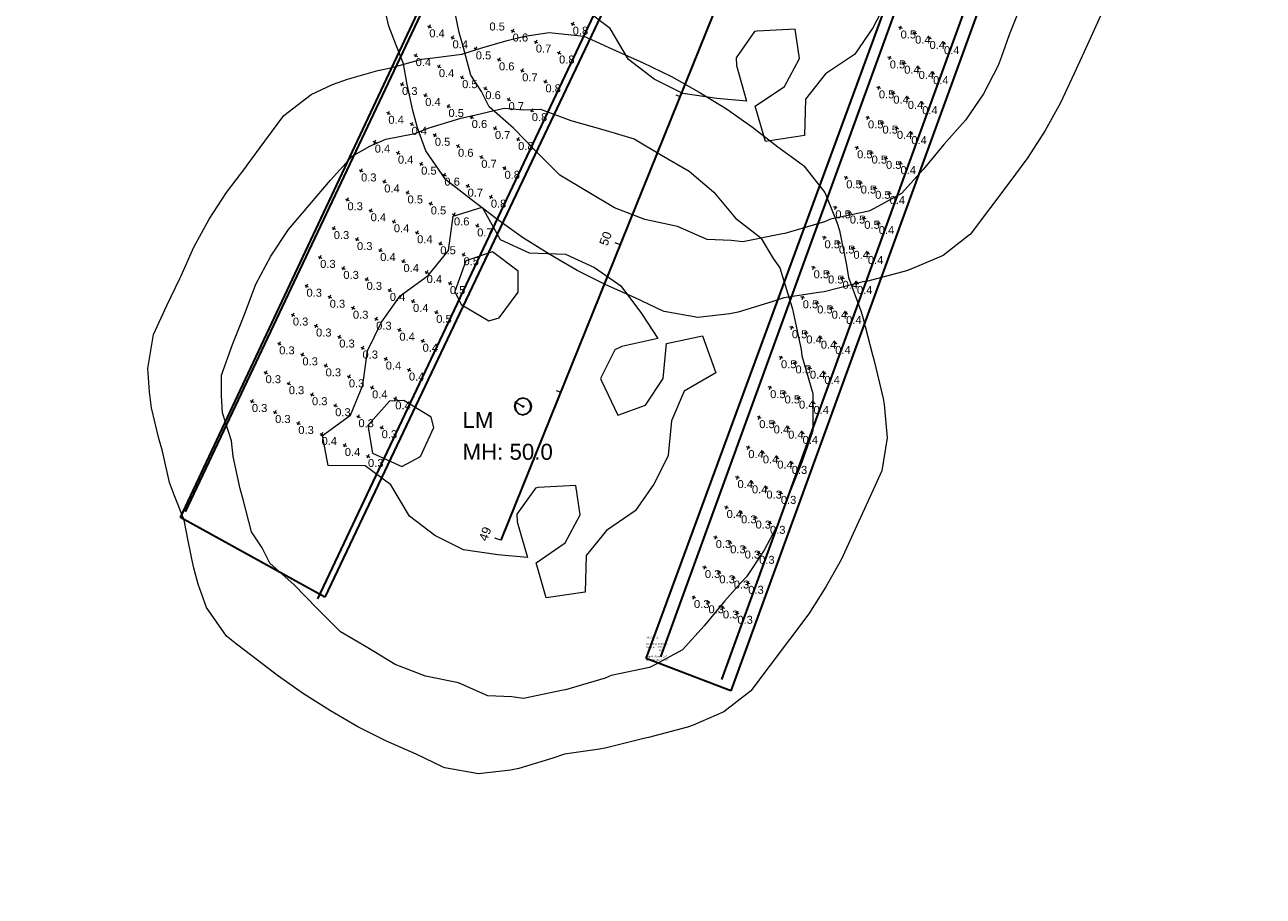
# Model space of a CAD drawing. Extents: x 11759 to 13757, y -2685 to 8839.
# Tile 7 of 58: x 11759 to 12148, y 4366 to 4639. Entities that reach past the tile are written whole.
import ezdxf

# ---------------------------------------------------------------- set-up
doc = ezdxf.new("R2010")
doc.units = 0
doc.header["$MEASUREMENT"] = 0
for name, color, linetype, lineweight in [('AGI32-115446_BK001 - Copy -- 2023-Jan-03 22h-01m-38s-DRAWING', 7, 'Continuous', 0), ('AGI32-Project_1-CALCPTS', 7, 'Continuous', 0), ('AGI32-Project_1-DRAWING', 7, 'Continuous', 0), ('AGI32-Project_1-LUMINAIRE', 7, 'Continuous', 0), ('AGI32-Project_1-MARKPOINT', 7, 'Continuous', 0), ('AGI32-Project_1-POLE_PENDANT', 7, 'Continuous', 0), ('AGI32-Project_1-STATISTICAL_AREA', 7, 'Continuous', 0), ('AGI32-Project_1-TEMPLATE', 7, 'Continuous', 0)]:
    doc.layers.add(name, color=color, linetype=linetype, lineweight=lineweight)
doc.styles.add('AGI32-Arial', font='arial.ttf')

# ---------------------------------------------------------------- blocks, each defined once
blk = doc.blocks.new('AGI32-ID1buv4w-Project_1-STATISTICAL_AREA-SR 159 - EB')
at = {"layer": 'AGI32-Project_1-STATISTICAL_AREA', "color": 7, "linetype": 'Continuous', "lineweight": 30}
for p, q in [((-147.03, 2661.63), (-1.79, 3057.32)), ((-22.39, 2921.24), (-120.55, 2651.43)), ((-120.55, 2651.43), (-147.03, 2661.63))]:
    blk.add_line(p, q, dxfattribs=at)
at = {"layer": 'AGI32-Project_1-STATISTICAL_AREA', "color": 7, "linetype": 'Continuous', "lineweight": 0, "char_height": 0.5, "attachment_point": 1, "style": 'AGI32-Arial'}
for s, insert in [('SR 159 - EB', (-147.03, 2668.46)), ('SR 159 - EB', (-147.03, 2668.46)), ('Average = 0.59', (-147.03, 2665.46)), ('Average = 0.59', (-147.03, 2665.46)), ('Luminance (Cd/SqM)', (-147.03, 2666.46)), ('Luminance (Cd/SqM)', (-147.03, 2666.46)), ('Avg/Min Ratio = 1.97', (-147.03, 2662.46)), ('Avg/Min Ratio = 1.97', (-147.03, 2662.46)), ('Maximum = 1.8', (-147.03, 2664.46)), ('Maximum = 1.8', (-147.03, 2664.46)), ('Minimum = 0.3', (-147.03, 2663.46)), ('Minimum = 0.3', (-147.03, 2663.46)), ('Max/Min Ratio = 6.00', (-147.03, 2661.46)), ('Max/Min Ratio = 6.00', (-147.03, 2661.46))]:
    blk.add_mtext(s, dxfattribs=dict(at, insert=insert))
blk = doc.blocks.new('AGI32-ID1buv4w-Project_1-STATISTICAL_AREA-SR 159 - WB')
at = {"layer": 'AGI32-Project_1-STATISTICAL_AREA', "color": 7, "linetype": 'Continuous', "lineweight": 30}
for p, q in [((-38.7, 3121.74), (-247.85, 2680.79)), ((-293.14, 2705.82), (-116.76, 3081.22)), ((-247.85, 2680.79), (-293.14, 2705.82))]:
    blk.add_line(p, q, dxfattribs=at)
blk = doc.blocks.new('AGI32-ID1buv4w-Project_1-LUMINAIRE-LM_Template1')
at = {"layer": 'AGI32-Project_1-TEMPLATE', "color": 1, "linetype": 'ByBlock', "lineweight": 0}
for p, q in [((-20, 111.88, -50), (-10, 112.73, -50)), ((-10, 112.73, -50), (0, 112.91, -50)), ((0, 112.91, -50), (10, 112.83, -50)), ((10, 112.83, -50), (20, 112.09, -50)), ((-50, 104.94, -50), (-40, 109.5, -50)), ((-40, 109.5, -50), (-36.02, 109.99, -50)), ((-36.02, 109.99, -50), (-30, 110.68, -50)), ((-30, 110.68, -50), (-20, 111.88, -50)), ((20, 112.09, -50), (30, 110.85, -50)), ((30, 110.85, -50), (39.4, 109.99, -50)), ((39.4, 109.99, -50), (40, 109.93, -50)), ((40, 109.93, -50), (49.99, 106.1, -50)), ((-55.96, 99.99, -50), (-50, 104.94, -50)), ((49.99, 106.1, -50), (58.01, 99.99, -50)), ((-59.99, 96.08, -50), (-55.96, 99.99, -50)), ((58.01, 99.99, -50), (59.99, 98.21, -50)), ((59.99, 98.21, -50), (67.49, 89.99, -50)), ((-65.67, 89.99, -50), (-59.99, 96.08, -50)), ((-69.99, 85.03, -50), (-65.67, 89.99, -50)), ((67.49, 89.99, -50), (69.99, 87, -50)), ((69.99, 87, -50), (78.64, 79.99, -50)), ((-76.51, 79.99, -50), (-69.99, 85.03, -50)), ((-79.99, 77.26, -50), (-76.51, 79.99, -50)), ((78.64, 79.99, -50), (79.99, 78.89, -50)), ((79.99, 78.89, -50), (88.87, 69.99, -50)), ((-86.94, 69.99, -50), (-79.99, 77.26, -50)), ((-89.99, 67.14, -50), (-86.94, 69.99, -50)), ((88.87, 69.99, -50), (89.99, 68.99, -50)), ((-96.87, 59.99, -50), (-89.99, 67.14, -50)), ((89.99, 68.99, -50), (98.78, 59.99, -50)), ((-99.99, 56.1, -50), (-96.87, 59.99, -50)), ((98.78, 59.99, -50), (99.99, 58.51, -50)), ((99.99, 58.51, -50), (106.17, 49.99, -50)), ((-104.18, 49.99, -50), (-99.99, 56.1, -50)), ((-108.13, 40, -50), (-104.18, 49.99, -50)), ((106.17, 49.99, -50), (109.99, 40.21, -50)), ((-109.13, 30, -50), (-108.13, 40, -50)), ((109.99, 40.21, -50), (110.07, 40, -50)), ((110.07, 40, -50), (111.13, 30, -50)), ((-109.99, 20.7, -50), (-109.13, 30, -50)), ((111.13, 30, -50), (112.21, 20, -50)), ((-111.26, 10, -50), (-110.07, 20, -50)), ((-110.07, 20, -50), (-109.99, 20.7, -50)), ((112.21, 20, -50), (113.29, 10, -50)), ((-111.61, 0, -50), (-111.26, 10, -50)), ((113.29, 10, -50), (113.56, 0, -50)), ((-111.26, -10, -50), (-111.61, 0, -50)), ((113.56, 0, -50), (113.29, -10, -50)), ((-110.07, -20, -50), (-111.26, -10, -50)), ((113.29, -10, -50), (112.21, -20, -50)), ((-109.99, -20.7, -50), (-110.07, -20, -50)), ((-109.13, -30, -50), (-109.99, -20.7, -50)), ((112.21, -20, -50), (111.13, -30, -50)), ((-108.13, -40, -50), (-109.13, -30, -50)), ((111.13, -30, -50), (110.07, -40, -50)), ((-104.18, -50, -50), (-108.13, -40, -50)), ((109.99, -40.21, -50), (106.17, -50, -50)), ((110.07, -40, -50), (109.99, -40.21, -50)), ((-99.99, -56.1, -50), (-104.18, -50, -50)), ((106.17, -50, -50), (99.99, -58.51, -50)), ((-96.87, -59.99, -50), (-99.99, -56.1, -50)), ((-89.99, -67.14, -50), (-96.87, -59.99, -50)), ((98.78, -59.99, -50), (89.99, -68.99, -50)), ((99.99, -58.51, -50), (98.78, -59.99, -50)), ((-86.94, -69.99, -50), (-89.99, -67.14, -50)), ((89.99, -68.99, -50), (88.87, -69.99, -50)), ((-79.99, -77.26, -50), (-86.94, -69.99, -50)), ((88.87, -69.99, -50), (79.99, -78.89, -50)), ((-76.51, -79.99, -50), (-79.99, -77.26, -50)), ((-69.99, -85.03, -50), (-76.51, -79.99, -50)), ((78.64, -79.99, -50), (69.99, -87, -50)), ((79.99, -78.89, -50), (78.64, -79.99, -50)), ((-65.67, -89.99, -50), (-69.99, -85.03, -50)), ((69.99, -87, -50), (67.49, -89.99, -50)), ((-59.99, -96.08, -50), (-65.67, -89.99, -50)), ((67.49, -89.99, -50), (59.99, -98.21, -50)), ((-55.96, -99.99, -50), (-59.99, -96.08, -50)), ((-50, -104.94, -50), (-55.96, -99.99, -50)), ((58.01, -99.99, -50), (49.99, -106.1, -50)), ((59.99, -98.21, -50), (58.01, -99.99, -50)), ((-40, -109.5, -50), (-50, -104.94, -50)), ((49.99, -106.1, -50), (40, -109.93, -50)), ((-36.02, -109.99, -50), (-40, -109.5, -50)), ((-30, -110.68, -50), (-36.02, -109.99, -50)), ((-20, -111.88, -50), (-30, -110.68, -50)), ((-10, -112.73, -50), (-20, -111.88, -50)), ((20, -112.09, -50), (10, -112.83, -50)), ((30, -110.85, -50), (20, -112.09, -50)), ((39.4, -109.99, -50), (30, -110.85, -50)), ((40, -109.93, -50), (39.4, -109.99, -50)), ((0, -112.91, -50), (-10, -112.73, -50)), ((10, -112.83, -50), (0, -112.91, -50))]:
    blk.add_line(p, q, dxfattribs=at)
at = {"layer": 'AGI32-Project_1-TEMPLATE', "color": 5, "linetype": 'ByBlock', "lineweight": 0}
for p, q in [((-20, 87.43, -50), (-10, 89.98, -50)), ((-10, 89.98, -50), (0, 89.96, -50)), ((0, 89.96, -50), (10, 89.99, -50)), ((10, 89.99, -50), (20, 88.29, -50)), ((-30, 84.75, -50), (-20, 87.43, -50)), ((20, 88.29, -50), (30, 84.86, -50)), ((-44.52, 79.99, -50), (-40, 82.85, -50)), ((-40, 82.85, -50), (-30, 84.75, -50)), ((30, 84.86, -50), (40, 83.65, -50)), ((40, 83.65, -50), (46.61, 79.99, -50)), ((-50, 77.33, -50), (-44.52, 79.99, -50)), ((46.61, 79.99, -50), (49.99, 78.56, -50)), ((49.99, 78.56, -50), (59.42, 69.99, -50)), ((-57.49, 69.99, -50), (-50, 77.33, -50)), ((-59.99, 67.64, -50), (-57.49, 69.99, -50)), ((59.42, 69.99, -50), (59.99, 69.5, -50)), ((-67.06, 59.99, -50), (-59.99, 67.64, -50)), ((59.99, 69.5, -50), (68.77, 59.99, -50)), ((-69.99, 56.1, -50), (-67.06, 59.99, -50)), ((68.77, 59.99, -50), (69.99, 58.35, -50)), ((69.99, 58.35, -50), (78.97, 49.99, -50)), ((-76.9, 49.99, -50), (-69.99, 56.1, -50)), ((-79.99, 45.51, -50), (-76.9, 49.99, -50)), ((78.97, 49.99, -50), (79.99, 48.41, -50)), ((79.99, 48.41, -50), (85.03, 40, -50)), ((-83.19, 40, -50), (-79.99, 45.51, -50)), ((-85.15, 30, -50), (-83.19, 40, -50)), ((85.03, 40, -50), (86.99, 30, -50)), ((-86.82, 20, -50), (-85.15, 30, -50)), ((86.99, 30, -50), (88.58, 20, -50)), ((-88.57, 10, -50), (-86.82, 20, -50)), ((88.58, 20, -50), (89.99, 12.61, -50)), ((89.99, 12.61, -50), (90.52, 10, -50)), ((-89.09, 0, -50), (-88.57, 10, -50)), ((90.52, 10, -50), (91.07, 0, -50)), ((-88.57, -10, -50), (-89.09, 0, -50)), ((91.07, 0, -50), (90.52, -10, -50)), ((-86.82, -20, -50), (-88.57, -10, -50)), ((90.52, -10, -50), (89.99, -12.61, -50)), ((89.99, -12.61, -50), (88.58, -20, -50)), ((-85.15, -30, -50), (-86.82, -20, -50)), ((88.58, -20, -50), (86.99, -30, -50)), ((-83.19, -40, -50), (-85.15, -30, -50)), ((86.99, -30, -50), (85.03, -40, -50)), ((-79.99, -45.51, -50), (-83.19, -40, -50)), ((85.03, -40, -50), (79.99, -48.41, -50)), ((-76.9, -50, -50), (-79.99, -45.51, -50)), ((-69.99, -56.1, -50), (-76.9, -50, -50)), ((78.97, -50, -50), (69.99, -58.35, -50)), ((79.99, -48.41, -50), (78.97, -50, -50)), ((-67.06, -59.99, -50), (-69.99, -56.1, -50)), ((-59.99, -67.64, -50), (-67.06, -59.99, -50)), ((68.77, -59.99, -50), (59.99, -69.5, -50)), ((69.99, -58.35, -50), (68.77, -59.99, -50)), ((-57.49, -69.99, -50), (-59.99, -67.64, -50)), ((59.99, -69.5, -50), (59.42, -69.99, -50)), ((-50, -77.33, -50), (-57.49, -69.99, -50)), ((59.42, -69.99, -50), (49.99, -78.56, -50)), ((-44.52, -79.99, -50), (-50, -77.33, -50)), ((-40, -82.85, -50), (-44.52, -79.99, -50)), ((46.61, -79.99, -50), (40, -83.65, -50)), ((49.99, -78.56, -50), (46.61, -79.99, -50)), ((-30, -84.75, -50), (-40, -82.85, -50)), ((-20, -87.43, -50), (-30, -84.75, -50)), ((30, -84.86, -50), (20, -88.29, -50)), ((40, -83.65, -50), (30, -84.86, -50)), ((-10, -89.98, -50), (-20, -87.43, -50)), ((20, -88.29, -50), (10, -89.99, -50)), ((0, -89.96, -50), (-10, -89.98, -50)), ((10, -89.99, -50), (0, -89.96, -50))]:
    blk.add_line(p, q, dxfattribs=at)
at = {"layer": 'AGI32-Project_1-TEMPLATE', "color": 3, "linetype": 'ByBlock', "lineweight": 0}
for p, q in [((-46.32, 40, -50), (-40, 47.15, -50)), ((-40, 47.15, -50), (-30, 41.31, -50)), ((-20, 42.3, -50), (-10, 47.77, -50)), ((-10, 47.77, -50), (0, 48.88, -50)), ((0, 48.88, -50), (10, 48.16, -50)), ((10, 48.16, -50), (20, 44.03, -50)), ((31.6, 40, -50), (40, 47.79, -50)), ((40, 47.79, -50), (49.57, 40, -50)), ((20, 44.03, -50), (28.43, 40, -50)), ((-42.07, 30, -50), (-46.32, 40, -50)), ((-30, 41.31, -50), (-20, 42.3, -50)), ((28.43, 40, -50), (20, 32.04, -50)), ((36.32, 30, -50), (31.6, 40, -50)), ((49.57, 40, -50), (43.99, 30, -50)), ((-30, 36.78, -50), (-35.74, 30, -50)), ((-20, 35.69, -50), (-30, 36.78, -50)), ((-16.6, 30, -50), (-20, 35.69, -50)), ((20, 32.04, -50), (18.63, 30, -50)), ((-43.55, 20, -50), (-42.07, 30, -50)), ((-35.74, 30, -50), (-33.8, 20, -50)), ((-17.63, 20, -50), (-16.6, 30, -50)), ((18.63, 30, -50), (19.43, 20, -50)), ((35.83, 20, -50), (36.32, 30, -50)), ((43.99, 30, -50), (45.35, 20, -50)), ((-47.85, 10, -50), (-43.55, 20, -50)), ((-33.8, 20, -50), (-30, 17.54, -50)), ((-20, 17.59, -50), (-17.63, 20, -50)), ((19.43, 20, -50), (20, 19.48, -50)), ((20, 19.48, -50), (30, 12.84, -50)), ((30, 12.84, -50), (35.83, 20, -50)), ((45.35, 20, -50), (49.99, 10.16, -50)), ((-30, 17.54, -50), (-20, 17.59, -50)), ((-48.64, 0, -50), (-47.85, 10, -50)), ((49.99, 10.16, -50), (50.05, 10, -50)), ((50.05, 10, -50), (50.72, 0, -50)), ((-47.85, -10, -50), (-48.64, 0, -50)), ((50.72, 0, -50), (50.05, -10, -50)), ((-43.55, -20, -50), (-47.85, -10, -50)), ((49.99, -10.16, -50), (45.35, -20, -50)), ((50.05, -10, -50), (49.99, -10.16, -50)), ((30, -12.84, -50), (20, -19.48, -50)), ((35.83, -20, -50), (30, -12.84, -50)), ((-30, -17.54, -50), (-33.8, -20, -50)), ((-20, -17.59, -50), (-30, -17.54, -50)), ((-17.63, -20, -50), (-20, -17.59, -50)), ((-42.07, -30, -50), (-43.55, -20, -50)), ((-33.8, -20, -50), (-35.74, -30, -50)), ((-16.6, -30, -50), (-17.63, -20, -50)), ((19.43, -20, -50), (18.63, -30, -50)), ((20, -19.48, -50), (19.43, -20, -50)), ((36.32, -30, -50), (35.83, -20, -50)), ((45.35, -20, -50), (43.99, -30, -50)), ((-46.32, -40, -50), (-42.07, -30, -50)), ((-35.74, -30, -50), (-30, -36.78, -50)), ((-20, -35.69, -50), (-16.6, -30, -50)), ((18.63, -30, -50), (20, -32.04, -50)), ((31.6, -40, -50), (36.32, -30, -50)), ((43.99, -30, -50), (49.57, -40, -50)), ((20, -32.04, -50), (28.43, -40, -50)), ((-30, -36.78, -50), (-20, -35.69, -50)), ((-40, -47.15, -50), (-46.32, -40, -50)), ((-30, -41.31, -50), (-40, -47.15, -50)), ((-20, -42.3, -50), (-30, -41.31, -50)), ((-10, -47.77, -50), (-20, -42.3, -50)), ((28.43, -40, -50), (20, -44.03, -50)), ((40, -47.79, -50), (31.6, -40, -50)), ((49.57, -40, -50), (40, -47.79, -50)), ((20, -44.03, -50), (10, -48.16, -50)), ((0, -48.88, -50), (-10, -47.77, -50)), ((10, -48.16, -50), (0, -48.88, -50))]:
    blk.add_line(p, q, dxfattribs=at)
blk = doc.blocks.new('AGI32-ID1buv4w-Project_1-LUMINAIRE-LM_145')
at = {"layer": 'AGI32-Project_1-TEMPLATE', "color": 7, "linetype": 'ByBlock', "lineweight": 0}
blk.add_blockref('AGI32-ID1buv4w-Project_1-LUMINAIRE-LM_Template1', (0, 0), dxfattribs=at)
blk = doc.blocks.new('AGI32-ID1buv4w-Project_1-LUMINAIRE-LM_Symbol')
at = {"layer": 'AGI32-Project_1-LUMINAIRE', "color": 7, "linetype": 'ByBlock', "lineweight": 0}
for p, q in [((-0.78, 0.45, 0.3), (-0.9, 0, 0.3)), ((-0.78, 0.45), (-0.9, 0)), ((-0.9, 0, 0.3), (-0.78, 0.45, 0.3)), ((-0.9, 0, 0.3), (-0.78, -0.45, 0.3)), ((-0.9, 0), (-0.9, 0, 0.3)), ((-0.9, 0), (-0.78, -0.45)), ((-0.78, -0.45, 0.3), (-0.9, 0, 0.3)), ((-0.9, 0, 0.3), (-0.9, 0)), ((-0.73, 0.4), (-0.85, 0)), ((-0.85, 0), (-0.73, -0.4)), ((-0.45, 0.78, 0.3), (-0.78, 0.45, 0.3)), ((-0.45, 0.78), (-0.78, 0.45)), ((-0.78, 0.45, 0.3), (-0.45, 0.78, 0.3)), ((-0.78, 0.45), (-0.78, 0.45, 0.3)), ((-0.78, 0.45, 0.3), (-0.78, 0.45)), ((-0.4, 0.73), (-0.73, 0.4)), ((0, 0.9, 0.3), (-0.45, 0.78, 0.3)), ((0, 0.9), (-0.45, 0.78)), ((-0.45, 0.78, 0.3), (0, 0.9, 0.3)), ((-0.45, 0.78), (-0.45, 0.78, 0.3)), ((-0.45, 0.78, 0.3), (-0.45, 0.78)), ((0, 0.85), (-0.4, 0.73)), ((-0.1, 0), (0.1, 0)), ((0.45, 0.78, 0.3), (0, 0.9, 0.3)), ((0.45, 0.78), (0, 0.9)), ((0, 0.9), (0, 0.9, 0.3)), ((0, 0.9, 0.3), (0.45, 0.78, 0.3)), ((0, 0.9, 0.3), (0, 0.9)), ((0.4, 0.73), (0, 0.85)), ((0, -0.1), (0, 0.1)), ((0, 0.1), (0.1, 0)), ((0, -0.1), (0.1, 0)), ((0.73, 0.4), (0.4, 0.73)), ((0.78, 0.45, 0.3), (0.45, 0.78, 0.3)), ((0.78, 0.45), (0.45, 0.78)), ((0.45, 0.78), (0.45, 0.78, 0.3)), ((0.45, 0.78, 0.3), (0.78, 0.45, 0.3)), ((0.45, 0.78, 0.3), (0.45, 0.78)), ((0.85, 0), (0.73, 0.4)), ((0.73, -0.4), (0.85, 0)), ((0.9, 0, 0.3), (0.78, 0.45, 0.3)), ((0.9, 0), (0.78, 0.45)), ((0.78, 0.45), (0.78, 0.45, 0.3)), ((0.78, 0.45, 0.3), (0.9, 0, 0.3)), ((0.78, 0.45, 0.3), (0.78, 0.45)), ((0.78, -0.45, 0.3), (0.9, 0, 0.3)), ((0.78, -0.45), (0.9, 0)), ((0.9, 0, 0.3), (0.78, -0.45, 0.3)), ((0.9, 0, 0.3), (0.9, 0)), ((0.9, 0), (0.9, 0, 0.3)), ((-0.78, -0.45, 0.3), (-0.45, -0.78, 0.3)), ((-0.78, -0.45), (-0.78, -0.45, 0.3)), ((-0.78, -0.45), (-0.45, -0.78)), ((-0.45, -0.78, 0.3), (-0.78, -0.45, 0.3)), ((-0.78, -0.45, 0.3), (-0.78, -0.45)), ((-0.73, -0.4), (-0.4, -0.73)), ((-0.45, -0.78, 0.3), (0, -0.9, 0.3)), ((-0.45, -0.78), (-0.45, -0.78, 0.3)), ((-0.45, -0.78), (0, -0.9)), ((0, -0.9, 0.3), (-0.45, -0.78, 0.3)), ((-0.45, -0.78, 0.3), (-0.45, -0.78)), ((-0.4, -0.73), (0, -0.85)), ((0, -0.85), (0.4, -0.73)), ((0, -0.9, 0.3), (0.45, -0.78, 0.3)), ((0, -0.9), (0.45, -0.78)), ((0.45, -0.78, 0.3), (0, -0.9, 0.3)), ((0, -0.9), (0, -0.9, 0.3)), ((0, -0.9, 0.3), (0, -0.9)), ((0.4, -0.73), (0.73, -0.4)), ((0.45, -0.78, 0.3), (0.78, -0.45, 0.3)), ((0.45, -0.78), (0.78, -0.45)), ((0.78, -0.45, 0.3), (0.45, -0.78, 0.3)), ((0.45, -0.78), (0.45, -0.78, 0.3)), ((0.45, -0.78, 0.3), (0.45, -0.78)), ((0.78, -0.45), (0.78, -0.45, 0.3)), ((0.78, -0.45, 0.3), (0.78, -0.45))]:
    blk.add_line(p, q, dxfattribs=at)
blk = doc.blocks.new('AGI32-ID1buv4w-Project_1-LUMINAIRE-LM_143-1')
at = {"layer": 'AGI32-Project_1-LUMINAIRE', "color": 7, "linetype": 'ByBlock', "lineweight": 0, "xscale": 3, "yscale": 3, "zscale": 3}
blk.add_blockref('AGI32-ID1buv4w-Project_1-LUMINAIRE-LM_Symbol', (0, 0), dxfattribs=at)
blk = doc.blocks.new('AGI32-ID1buv4w-Project_1-LUMINAIRE-LM_143_Labels')
at = {"layer": 'AGI32-Project_1-LUMINAIRE', "color": 7, "linetype": 'ByBlock', "lineweight": 0, "char_height": 5, "attachment_point": 1, "style": 'AGI32-Arial'}
for s, insert in [('LM', (-16.4, -3.27, 50)), ('MH: 50.0', (-16.4, -13.27, 50))]:
    blk.add_mtext(s, dxfattribs=dict(at, insert=insert))
blk = doc.blocks.new('AGI32-ID1buv4w-Project_1-LUMINAIRE-LM_143')
at = {"layer": 'AGI32-Project_1-POLE_PENDANT', "color": 7, "linetype": 'ByBlock', "lineweight": 0}
for q in [(3, 0), (0, 0, -50)]:
    blk.add_line((0, 0), q, dxfattribs=at)
at = {"layer": 'AGI32-Project_1-LUMINAIRE', "color": 7, "linetype": 'ByBlock', "lineweight": 0, "rotation": 30.79570649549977}
blk.add_blockref('AGI32-ID1buv4w-Project_1-LUMINAIRE-LM_143_Labels', (0, 0, -50), dxfattribs=at)
at = {"layer": 'AGI32-Project_1-LUMINAIRE', "color": 7, "linetype": 'ByBlock', "lineweight": 0}
blk.add_blockref('AGI32-ID1buv4w-Project_1-LUMINAIRE-LM_143-1', (3, 0), dxfattribs=at)
at = {"layer": 'AGI32-Project_1-TEMPLATE', "color": 7, "linetype": 'ByBlock', "lineweight": 0}
blk.add_blockref('AGI32-ID1buv4w-Project_1-LUMINAIRE-LM_Template1', (0, 0), dxfattribs=at)
blk = doc.blocks.new('AGI32-ID1buv4w-MARKPOINT')
at = {"layer": 'AGI32-Project_1-MARKPOINT', "color": 0, "linetype": 'Continuous', "lineweight": 0}
for p, q in [((-0.125, 0), (0.125, 0)), ((0, -0.125), (0, 0.125))]:
    blk.add_line(p, q, dxfattribs=at)
blk = doc.blocks.new('AGI32-ID1buv4w-Project_1-CALCPTS-US 159 EB - STA 49+00 TO STA 55+00_Luminance')
at = {"layer": 'AGI32-Project_1-MARKPOINT', "color": 154, "linetype": 'Continuous', "lineweight": 0, "xscale": 5, "yscale": 5, "zscale": 5, "rotation": 70.05905843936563}
for p in [(-67.28, 2859.37), (-62.74, 2857.72), (-58.21, 2856.08), (-53.67, 2854.43), (-70.69, 2849.97), (-66.15, 2848.32), (-61.62, 2846.68), (-57.09, 2845.03), (-74.1, 2840.57), (-69.56, 2838.92), (-65.03, 2837.28), (-60.5, 2835.63), (-77.51, 2831.17), (-72.97, 2829.52), (-68.44, 2827.88), (-63.91, 2826.23), (-80.92, 2821.77), (-76.39, 2820.12), (-71.85, 2818.48), (-67.32, 2816.83), (-84.33, 2812.37), (-79.8, 2810.72), (-75.26, 2809.08), (-70.73, 2807.43), (-87.74, 2802.97), (-83.21, 2801.32), (-78.67, 2799.68), (-74.14, 2798.03), (-91.15, 2793.57), (-86.62, 2791.92), (-82.08, 2790.28), (-77.55, 2788.63), (-94.56, 2784.16), (-90.03, 2782.52), (-85.49, 2780.87), (-80.96, 2779.23), (-97.97, 2774.76), (-93.44, 2773.12), (-88.9, 2771.47), (-84.37, 2769.83), (-101.38, 2765.36), (-96.85, 2763.72), (-92.31, 2762.07), (-87.78, 2760.43), (-104.79, 2755.96), (-100.26, 2754.32), (-95.72, 2752.67), (-91.19, 2751.03), (-108.2, 2746.56), (-103.67, 2744.92), (-99.14, 2743.27), (-94.6, 2741.63), (-111.61, 2737.16), (-107.08, 2735.52), (-102.55, 2733.87), (-98.01, 2732.23), (-115.03, 2727.76), (-110.49, 2726.12), (-105.96, 2724.47), (-101.42, 2722.83), (-118.44, 2718.36), (-113.9, 2716.72), (-109.37, 2715.07), (-104.83, 2713.43), (-121.85, 2708.96), (-117.31, 2707.32), (-112.78, 2705.67), (-108.24, 2704.03), (-125.26, 2699.56), (-120.72, 2697.92), (-116.19, 2696.27), (-111.65, 2694.62), (-128.67, 2690.16), (-124.13, 2688.51), (-119.6, 2686.87), (-115.06, 2685.22), (-132.08, 2680.76), (-127.54, 2679.11), (-123.01, 2677.47), (-118.47, 2675.82)]:
    blk.add_blockref('AGI32-ID1buv4w-MARKPOINT', p, dxfattribs=at)
at = {"layer": 'AGI32-Project_1-CALCPTS', "color": 154, "linetype": 'Continuous', "lineweight": 0, "char_height": 2.5, "attachment_point": 1, "style": 'AGI32-Arial'}
for s, insert in [('0.5', (-67.28, 2858.53)), ('0.4', (-62.74, 2856.89)), ('0.4', (-58.21, 2855.24)), ('0.4', (-53.67, 2853.6)), ('0.5', (-70.69, 2849.13)), ('0.4', (-66.15, 2847.49)), ('0.4', (-61.62, 2845.84)), ('0.4', (-57.09, 2844.2)), ('0.5', (-74.1, 2839.73)), ('0.4', (-69.56, 2838.09)), ('0.4', (-65.03, 2836.44)), ('0.4', (-60.5, 2834.8)), ('0.5', (-77.51, 2830.33)), ('0.5', (-72.97, 2828.69)), ('0.4', (-68.44, 2827.04)), ('0.4', (-63.91, 2825.4)), ('0.5', (-80.92, 2820.93)), ('0.5', (-76.39, 2819.29)), ('0.5', (-71.85, 2817.64)), ('0.4', (-67.32, 2816)), ('0.5', (-84.33, 2811.53)), ('0.5', (-79.8, 2809.89)), ('0.5', (-75.26, 2808.24)), ('0.4', (-70.73, 2806.6)), ('0.5', (-87.74, 2802.13)), ('0.5', (-83.21, 2800.49)), ('0.5', (-78.67, 2798.84)), ('0.4', (-74.14, 2797.2)), ('0.5', (-91.15, 2792.73)), ('0.5', (-86.62, 2791.09)), ('0.4', (-82.08, 2789.44)), ('0.4', (-77.55, 2787.8)), ('0.5', (-94.56, 2783.33)), ('0.5', (-90.03, 2781.69)), ('0.4', (-85.49, 2780.04)), ('0.4', (-80.96, 2778.4)), ('0.5', (-97.97, 2773.93)), ('0.5', (-93.44, 2772.29)), ('0.4', (-88.9, 2770.64)), ('0.4', (-84.37, 2769)), ('0.5', (-101.38, 2764.53)), ('0.4', (-96.85, 2762.89)), ('0.4', (-92.31, 2761.24)), ('0.4', (-87.78, 2759.59)), ('0.5', (-104.79, 2755.13)), ('0.5', (-100.26, 2753.48)), ('0.4', (-95.72, 2751.84)), ('0.4', (-91.19, 2750.19)), ('0.5', (-108.2, 2745.73)), ('0.5', (-103.67, 2744.08)), ('0.4', (-99.14, 2742.44)), ('0.4', (-94.6, 2740.79)), ('0.5', (-111.61, 2736.33)), ('0.4', (-107.08, 2734.68)), ('0.4', (-102.55, 2733.04)), ('0.4', (-98.01, 2731.39)), ('0.4', (-115.03, 2726.93)), ('0.4', (-110.49, 2725.28)), ('0.4', (-105.96, 2723.64)), ('0.3', (-101.42, 2721.99)), ('0.4', (-118.44, 2717.53)), ('0.4', (-113.9, 2715.88)), ('0.3', (-109.37, 2714.24)), ('0.3', (-104.83, 2712.59)), ('0.4', (-121.85, 2708.13)), ('0.3', (-117.31, 2706.48)), ('0.3', (-112.78, 2704.84)), ('0.3', (-108.24, 2703.19)), ('0.3', (-125.26, 2698.73)), ('0.3', (-120.72, 2697.08)), ('0.3', (-116.19, 2695.44)), ('0.3', (-111.65, 2693.79)), ('0.3', (-128.67, 2689.33)), ('0.3', (-124.13, 2687.68)), ('0.3', (-119.6, 2686.04)), ('0.3', (-115.06, 2684.39)), ('0.3', (-132.08, 2679.93)), ('0.3', (-127.54, 2678.28)), ('0.3', (-123.01, 2676.64)), ('0.3', (-118.47, 2674.99))]:
    blk.add_mtext(s, dxfattribs=dict(at, insert=insert))
blk = doc.blocks.new('AGI32-ID1buv4w-Project_1-CALCPTS-US 159 WB - STA 55+00 TO STA 49+00_Luminance')
at = {"layer": 'AGI32-Project_1-MARKPOINT', "color": 154, "linetype": 'Continuous', "lineweight": 0, "xscale": 4.999999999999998, "yscale": 4.999999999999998, "zscale": 4.999999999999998, "rotation": 244.6562165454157}
for p in [(-215.09, 2859.72), (-188.96, 2858.4), (-170.11, 2860.54), (-207.81, 2856.27), (-181.68, 2854.95), (-219.37, 2850.68), (-200.52, 2852.82), (-174.39, 2851.51), (-212.09, 2847.23), (-193.24, 2849.37), (-204.8, 2843.78), (-185.96, 2845.92), (-178.67, 2842.47), (-223.65, 2841.64), (-197.52, 2840.33), (-216.37, 2838.19), (-209.08, 2834.74), (-190.24, 2836.88), (-227.93, 2832.6), (-201.8, 2831.29), (-182.95, 2833.43), (-220.65, 2829.15), (-194.52, 2827.84), (-232.21, 2823.57), (-213.36, 2825.7), (-187.23, 2824.39), (-224.93, 2820.11), (-206.08, 2822.25), (-217.64, 2816.67), (-198.8, 2818.8), (-191.51, 2815.35), (-236.49, 2814.53), (-210.36, 2813.22), (-229.21, 2811.08), (-221.93, 2807.63), (-203.08, 2809.77), (-240.77, 2805.49), (-214.64, 2804.18), (-195.79, 2806.32), (-233.49, 2802.04), (-207.36, 2800.73), (-245.05, 2796.45), (-226.21, 2798.59), (-200.07, 2797.28), (-237.77, 2793), (-218.92, 2795.14), (-230.49, 2789.55), (-211.64, 2791.69), (-204.36, 2788.24), (-249.33, 2787.41), (-223.2, 2786.1), (-242.05, 2783.97), (-234.77, 2780.52), (-215.92, 2782.65), (-253.61, 2778.38), (-227.48, 2777.07), (-208.64, 2779.2), (-246.33, 2774.93), (-220.2, 2773.62), (-257.89, 2769.34), (-239.05, 2771.48), (-212.92, 2770.17), (-250.61, 2765.89), (-231.76, 2768.03), (-243.33, 2762.44), (-224.48, 2764.58), (-217.2, 2761.13), (-262.17, 2760.3), (-236.04, 2758.99), (-254.89, 2756.85), (-247.61, 2753.4), (-228.76, 2755.54), (-266.45, 2751.26), (-240.32, 2749.95), (-221.48, 2752.09), (-259.17, 2747.82), (-233.04, 2746.5), (-270.74, 2742.23), (-251.89, 2744.36), (-225.76, 2743.05), (-263.45, 2738.78), (-244.6, 2740.92), (-256.17, 2735.33), (-237.32, 2737.47), (-230.04, 2734.02), (-248.89, 2731.88), (-241.6, 2728.43), (-234.32, 2724.98)]:
    blk.add_blockref('AGI32-ID1buv4w-MARKPOINT', p, dxfattribs=at)
at = {"layer": 'AGI32-Project_1-CALCPTS', "color": 154, "linetype": 'Continuous', "lineweight": 0, "char_height": 2.5, "attachment_point": 1, "style": 'AGI32-Arial'}
for s, insert in [('0.4', (-215.09, 2858.88)), ('0.5', (-196.24, 2861.02)), ('0.8', (-170.11, 2859.71)), ('0.4', (-207.81, 2855.43)), ('0.6', (-188.96, 2857.57)), ('0.5', (-200.52, 2851.98)), ('0.7', (-181.68, 2854.12)), ('0.4', (-219.37, 2849.84)), ('0.6', (-193.24, 2848.53)), ('0.8', (-174.39, 2850.67)), ('0.4', (-212.09, 2846.39)), ('0.7', (-185.96, 2845.08)), ('0.3', (-223.65, 2840.81)), ('0.5', (-204.8, 2842.94)), ('0.6', (-197.52, 2839.5)), ('0.8', (-178.67, 2841.63)), ('0.4', (-216.37, 2837.36)), ('0.7', (-190.24, 2836.05)), ('0.4', (-227.93, 2831.77)), ('0.5', (-209.08, 2833.91)), ('0.8', (-182.95, 2832.6)), ('0.4', (-220.65, 2828.32)), ('0.6', (-201.8, 2830.46)), ('0.5', (-213.36, 2824.87)), ('0.7', (-194.52, 2827.01)), ('0.4', (-232.21, 2822.73)), ('0.6', (-206.08, 2821.42)), ('0.8', (-187.23, 2823.56)), ('0.4', (-224.93, 2819.28)), ('0.7', (-198.8, 2817.97)), ('0.3', (-236.49, 2813.69)), ('0.5', (-217.64, 2815.83)), ('0.6', (-210.36, 2812.38)), ('0.8', (-191.51, 2814.52)), ('0.4', (-229.21, 2810.24)), ('0.7', (-203.08, 2808.93)), ('0.3', (-240.77, 2804.66)), ('0.5', (-221.93, 2806.79)), ('0.8', (-195.79, 2805.48)), ('0.4', (-233.49, 2801.21)), ('0.5', (-214.64, 2803.35)), ('0.4', (-226.21, 2797.76)), ('0.6', (-207.36, 2799.9)), ('0.3', (-245.05, 2795.62)), ('0.4', (-218.92, 2794.31)), ('0.7', (-200.07, 2796.45)), ('0.3', (-237.77, 2792.17)), ('0.5', (-211.64, 2790.86)), ('0.3', (-249.33, 2786.58)), ('0.4', (-230.49, 2788.72)), ('0.4', (-223.2, 2785.27)), ('0.5', (-204.36, 2787.41)), ('0.3', (-242.05, 2783.13)), ('0.4', (-215.92, 2781.82)), ('0.3', (-253.61, 2777.54)), ('0.3', (-234.77, 2779.68)), ('0.5', (-208.64, 2778.37)), ('0.3', (-246.33, 2774.09)), ('0.4', (-227.48, 2776.23)), ('0.3', (-239.05, 2770.64)), ('0.4', (-220.2, 2772.78)), ('0.3', (-257.89, 2768.51)), ('0.3', (-231.76, 2767.19)), ('0.5', (-212.92, 2769.33)), ('0.3', (-250.61, 2765.06)), ('0.4', (-224.48, 2763.75)), ('0.3', (-262.17, 2759.47)), ('0.3', (-243.33, 2761.61)), ('0.3', (-236.04, 2758.16)), ('0.4', (-217.2, 2760.3)), ('0.3', (-254.89, 2756.02)), ('0.4', (-228.76, 2754.71)), ('0.3', (-266.45, 2750.43)), ('0.3', (-247.61, 2752.57)), ('0.4', (-221.48, 2751.26)), ('0.3', (-259.17, 2746.98)), ('0.3', (-240.32, 2749.12)), ('0.3', (-251.89, 2743.53)), ('0.4', (-233.04, 2745.67)), ('0.4', (-225.76, 2742.22)), ('0.3', (-270.74, 2741.39)), ('0.3', (-244.6, 2740.08)), ('0.3', (-263.45, 2737.94)), ('0.3', (-256.17, 2734.49)), ('0.3', (-237.32, 2736.63)), ('0.4', (-248.89, 2731.04)), ('0.3', (-230.04, 2733.18)), ('0.4', (-241.6, 2727.6)), ('0.3', (-234.32, 2724.15))]:
    blk.add_mtext(s, dxfattribs=dict(at, insert=insert))

msp = doc.modelspace()

# ---------------------------------------------------------------- linework, layer by layer
at = {"layer": 'AGI32-115446_BK001 - Copy -- 2023-Jan-03 22h-01m-38s-DRAWING', "color": 7, "linetype": 'Continuous', "lineweight": 0}
for p, q in [((11964.82, 4616.92), (11963.7, 4617.36)), ((11946.5, 4570.39), (11944.63, 4571.1)), ((11927.35, 4524.2), (11926.23, 4524.64)), ((11908.71, 4477.79), (11906.84, 4478.49))]:
    msp.add_line(p, q, dxfattribs=at)
at = {"layer": 'AGI32-Project_1-DRAWING', "color": 8, "linetype": 'Continuous', "lineweight": 30}
for p, q in [((12102.2, 5104.97), (11809.8, 4486.7)), ((12104.53, 4994.88), (11851.29, 4459.48)), ((12128.8, 4909.15), (11958.88, 4441.3)), ((12128.8, 4909.15), (11958.88, 4441.3)), ((12128.8, 4909.15), (11958.88, 4441.3)), ((12147.86, 4902), (11977.95, 4434.15)), ((12147.86, 4902), (11977.95, 4434.15)), ((12147.86, 4902), (11977.95, 4434.15)), ((12147.86, 4902), (11977.95, 4434.15))]:
    msp.add_line(p, q, dxfattribs=at)
at = {"layer": 'AGI32-Project_1-DRAWING', "color": 7, "linetype": 'Continuous', "lineweight": 30}
msp.add_line((12080.62, 4903.16), (11908.71, 4477.79), dxfattribs=at)

# ---------------------------------------------------------------- block references
at = {"layer": 'AGI32-Project_1-CALCPTS', "color": 7, "linetype": 'Continuous', "lineweight": 0}
for name in ['AGI32-ID1buv4w-Project_1-CALCPTS-US 159 WB - STA 55+00 TO STA 49+00_Luminance', 'AGI32-ID1buv4w-Project_1-CALCPTS-US 159 EB - STA 49+00 TO STA 55+00_Luminance']:
    msp.add_blockref(name, (12101.41, 1779.14), dxfattribs=at)
at = {"layer": 'AGI32-Project_1-LUMINAIRE', "color": 7, "linetype": 'Continuous', "lineweight": 0, "rotation": 329.2042935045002}
for name, p in [('AGI32-ID1buv4w-Project_1-LUMINAIRE-LM_145', (11981.89, 4664.43, 50)), ('AGI32-ID1buv4w-Project_1-LUMINAIRE-LM_143', (11913.13, 4521.32, 50))]:
    msp.add_blockref(name, p, dxfattribs=at)
at = {"layer": 'AGI32-Project_1-STATISTICAL_AREA', "color": 7, "linetype": 'Continuous', "lineweight": 0}
for name in ['AGI32-ID1buv4w-Project_1-STATISTICAL_AREA-SR 159 - WB', 'AGI32-ID1buv4w-Project_1-STATISTICAL_AREA-SR 159 - EB']:
    msp.add_blockref(name, (12101.41, 1779.14), dxfattribs=at)

# ---------------------------------------------------------------- texts
at = {"layer": 'AGI32-115446_BK001 - Copy -- 2023-Jan-03 22h-01m-38s-DRAWING', "color": 7, "linetype": 'Continuous', "lineweight": 0, "char_height": 2.8, "attachment_point": 1, "rotation": 69.371, "style": 'AGI32-Arial'}
for s, insert in [('50', (11939.52, 4570.87)), ('49', (11901.73, 4478.27))]:
    msp.add_mtext(s, dxfattribs=dict(at, insert=insert))

doc.saveas('drawing.dxf')
